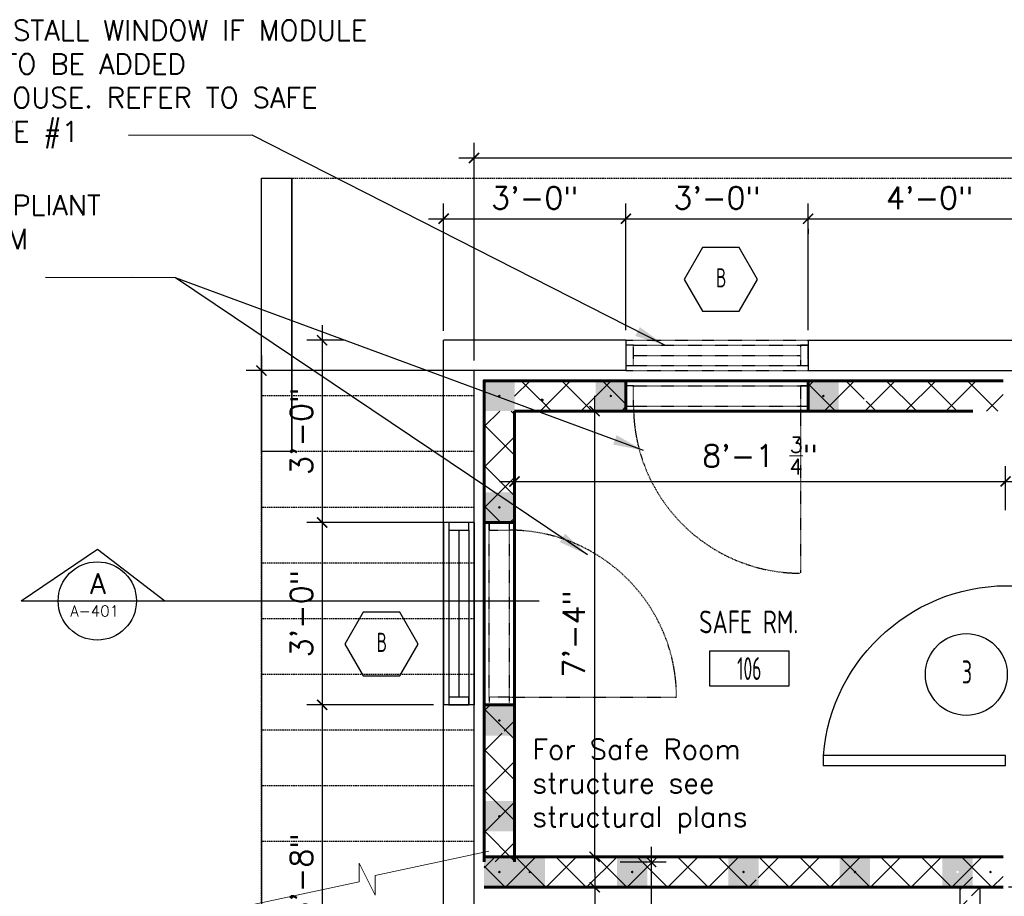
# Model space of a CAD drawing. Header units: inches. Extents: x -3803 to 34213, y -3756 to 4522.
# Tile 16 of 64: x 31259 to 31453, y 2504 to 2677. Entities that reach past the tile are written whole.
import ezdxf
from ezdxf.enums import TextEntityAlignment as Align

# ---------------------------------------------------------------- set-up
doc = ezdxf.new("R2010")
doc.units = ezdxf.units.IN
doc.header["$LTSCALE"] = 0.011
doc.header["$MEASUREMENT"] = 0
doc.header["$PDMODE"] = 1
doc.linetypes.add('DASHED', pattern=[0.75, 0.5, -0.25])
doc.linetypes.add('DASHED2', pattern=[0.375, 0.25, -0.125])
doc.layers.get('0').update_dxf_attribs({"linetype": 'CONTINUOUS'})
doc.layers.get('Defpoints').update_dxf_attribs({"linetype": 'CONTINUOUS'})
for name, color, linetype, lineweight in [('A-DETL-GENF', 92, 'CONTINUOUS', 9), ('A-WALL', 113, 'CONTINUOUS', 18), ('A-WALL-PATT', 111, 'CONTINUOUS', 60), ('DIM', 4, 'CONTINUOUS', 13)]:
    doc.layers.add(name, color=color, linetype=linetype, lineweight=lineweight)
for name, color, linetype in [('a-door', 2, 'CONTINUOUS'), ('FHA', 8, 'DASHED2'), ('G-SYMB', 1, 'CONTINUOUS'), ('Hatch-ExisWalls', 123, 'CONTINUOUS'), ('roof', 8, 'DASHED'), ('TEXT', 2, 'CONTINUOUS'), ('Walls', 5, 'CONTINUOUS')]:
    doc.layers.add(name, color=color, linetype=linetype)
doc.styles.add('MED', font='archstyl.shx', dxfattribs={"width": 0.8, "height": 0.125})
doc.styles.add('ROMANS', font='romans.shx')
doc.styles.add('SMA', font='archstyl.shx', dxfattribs={"width": 0.8, "height": 0.0625})
doc.dimstyles.new('ANGEL', dxfattribs={"dimtxt": 4.375, "dimasz": 2, "dimexe": 3, "dimexo": 2, "dimgap": 1.5, "dimtad": 1, "dimdec": 0, "dimzin": 3, "dimdsep": 46, "dimlunit": 4, "dimtxsty": 'ROMANS', "dimblk": 'ARCHTICK', "dimcen": 0, "dimdle": 3, "dimclrd": 4, "dimclre": 4, "dimclrt": 2, "dimadec": 0, "dimazin": 0, "dimtfac": 1, "dimtdec": 0, "dimtmove": 1, "dimatfit": 3, "dimfxl": 1, "dimfrac": 2, "dimtolj": 1, "dimtzin": 0, "dimarcsym": 0})
doc.dimstyles.new('Copy of STANDARD', dxfattribs={"dimtxt": 8, "dimasz": 3, "dimexe": 3, "dimexo": 3, "dimgap": 3, "dimtad": 1, "dimrnd": 1, "dimzin": 3, "dimdsep": 46, "dimlunit": 4, "dimtxsty": 'Standard', "dimblk": 'ARCHTICK', "dimcen": 3, "dimdle": 3, "dimadec": 0, "dimazin": 0, "dimtfac": 1, "dimtix": 1, "dimtofl": 0, "dimtmove": 1, "dimatfit": 3, "dimfxl": 3, "dimtolj": 1, "dimtzin": 0, "dimlwd": -1, "dimlwe": -1, "dimarcsym": 0})
pattern_1 = [(45, (-284.375, -247.625), (-4.00647, 4.00647), []), (135, (-284.375, -247.625), (-4.00647, -4.00647), [])]

# ---------------------------------------------------------------- blocks, each defined once
blk = doc.blocks.new('AINC-ROOMID')
at = {"layer": 'G-SYMB'}
blk.add_lwpolyline([(-0.2473, -0.3519), (0.2533, -0.3519), (0.2533, -0.1607), (-0.2473, -0.1607)], close=True, dxfattribs=at)
at = {"layer": 'G-SYMB', "color": 4, "linetype": 'Continuous', "style": 'MED', "oblique": -180, "text_generation_flag": 6}
for tag, p in [('%%UROOM-ID', (0, 0.2093)), ('%%USPAN', (0, 0))]:
    blk.add_attdef(tag, text='', height=0.125, rotation=180, dxfattribs=at).set_placement(p, align=Align.MIDDLE)
at = {"layer": 'G-SYMB', "color": 4, "linetype": 'Continuous', "style": 'MED', "text_generation_flag": 6, "width": 0.75}
blk.add_attdef('R-NUM', text='', height=0.125, rotation=180, dxfattribs=at).set_placement((0.003, -0.2563), align=Align.MIDDLE)
blk = doc.blocks.new('AINC-DOORID')
at = {"layer": 'G-SYMB'}
blk.add_circle((0, 0), 0.1673, dxfattribs=at)
at = {"layer": 'G-SYMB', "color": 4, "linetype": 'Continuous', "style": 'SMA', "width": 0.75}
blk.add_attdef('DNUM', text='', height=0.0938, dxfattribs=at).set_placement((0.0025, 0.0102), align=Align.MIDDLE)
blk = doc.blocks.new('_ArchTick')
at = {"color": 0, "linetype": 'ByBlock', "const_width": 0.15}
blk.add_lwpolyline([(-0.5, -0.5), (0.5, 0.5)], dxfattribs=at)
blk = doc.blocks.new('*D387')
at = {"layer": 'Defpoints', "color": 0, "transparency": 16777216}
for p in [(-261.15, -97), (-258, -240), (-253.02, -240)]:
    blk.add_point(p, dxfattribs=at)
at = {"layer": 'DIM', "color": 4, "lineweight": -2, "transparency": 16777216}
for p, q in [((-253.02, -94), (-253.02, -243)), ((-259.15, -97), (-250.02, -97)), ((-256, -240), (-250.02, -240))]:
    blk.add_line(p, q, dxfattribs=at)
at = {"layer": 'DIM', "color": 4, "lineweight": -2, "transparency": 16777216, "xscale": 2, "yscale": 2, "zscale": 2}
for p, rotation in [((-253.02, -97), 90), ((-253.02, -240), 270)]:
    blk.add_blockref('_ArchTick', p, dxfattribs=dict(at, rotation=rotation))
at = {"layer": 'DIM', "color": 2, "transparency": 16777216, "insert": (-257.13, -168.5), "char_height": 4.375, "attachment_point": 5, "rotation": 90, "style": 'ROMANS'}
blk.add_mtext('\\A1;11\'-11"', dxfattribs=at)
blk = doc.blocks.new('*D394')
at = {"layer": 'Defpoints', "color": 0, "transparency": 16777216}
for p in [(-277.95, -102), (-279.95, -125.57), (-264.15, -125.57)]:
    blk.add_point(p, dxfattribs=at)
at = {"layer": 'DIM', "color": 4, "lineweight": -2, "transparency": 16777216}
for p, q in [((-264.15, -99), (-264.15, -128.57)), ((-275.95, -102), (-261.15, -102)), ((-277.95, -125.57), (-261.15, -125.57))]:
    blk.add_line(p, q, dxfattribs=at)
at = {"layer": 'DIM', "color": 4, "lineweight": -2, "transparency": 16777216, "xscale": 2, "yscale": 2, "zscale": 2}
for p, rotation in [((-264.15, -102), 90), ((-264.15, -125.57), 270)]:
    blk.add_blockref('_ArchTick', p, dxfattribs=dict(at, rotation=rotation))
at = {"layer": 'DIM', "color": 2, "transparency": 16777216, "insert": (-268.25, -113.78), "char_height": 4.375, "attachment_point": 5, "rotation": 90, "style": 'ROMANS'}
blk.add_mtext('\\A1;2\'-0"', dxfattribs=at)
blk = doc.blocks.new('*D400')
at = {"layer": 'Defpoints', "color": 0, "ltscale": 10, "transparency": 16777216}
for p in [(-183, -21.88), (-280, -29.53), (-183, -29.53)]:
    blk.add_point(p, dxfattribs=at)
at = {"layer": 'DIM', "color": 4, "lineweight": -2, "ltscale": 10, "transparency": 16777216}
for p, q in [((-280, -27.53), (-280, -18.88)), ((-183, -27.53), (-183, -18.88)), ((-283, -21.88), (-180, -21.88))]:
    blk.add_line(p, q, dxfattribs=at)
at = {"layer": 'DIM', "color": 4, "lineweight": -2, "ltscale": 10, "transparency": 16777216, "xscale": 2, "yscale": 2, "zscale": 2, "rotation": 180}
blk.add_blockref('_ArchTick', (-280, -21.88), dxfattribs=at)
at = {"layer": 'DIM', "color": 4, "lineweight": -2, "ltscale": 10, "transparency": 16777216, "xscale": 2, "yscale": 2, "zscale": 2}
blk.add_blockref('_ArchTick', (-183, -21.88), dxfattribs=at)
at = {"layer": 'DIM', "color": 2, "ltscale": 10, "transparency": 16777216, "insert": (-231.5, -16.81), "char_height": 4.375, "attachment_point": 5, "style": 'ROMANS'}
blk.add_mtext('\\A1;8\'-1 {\\H0.7x;\\S3/4;}"', dxfattribs=at)
blk = doc.blocks.new('*D401')
at = {"layer": 'Defpoints', "color": 0, "ltscale": 10, "transparency": 16777216}
for p in [(-280, -8), (-280, -96), (-264.18, -96)]:
    blk.add_point(p, dxfattribs=at)
at = {"layer": 'DIM', "color": 4, "lineweight": -2, "ltscale": 10, "transparency": 16777216}
for p, q in [((-264.18, -5), (-264.18, -99)), ((-278, -8), (-261.18, -8)), ((-278, -96), (-261.18, -96))]:
    blk.add_line(p, q, dxfattribs=at)
at = {"layer": 'DIM', "color": 4, "lineweight": -2, "ltscale": 10, "transparency": 16777216, "xscale": 2, "yscale": 2, "zscale": 2}
for p, rotation in [((-264.18, -8), 90), ((-264.18, -96), 270)]:
    blk.add_blockref('_ArchTick', p, dxfattribs=dict(at, rotation=rotation))
at = {"layer": 'DIM', "color": 2, "ltscale": 10, "transparency": 16777216, "insert": (-268.29, -52), "char_height": 4.375, "attachment_point": 5, "rotation": 90, "style": 'ROMANS'}
blk.add_mtext('\\A1;7\'-4"', dxfattribs=at)
blk = doc.blocks.new('*D404')
at = {"layer": 'Defpoints', "color": 0, "ltscale": 10, "transparency": 16777216}
for p in [(-179.39, -102), (-178.86, -102), (-178.86, -141)]:
    blk.add_point(p, dxfattribs=at)
at = {"layer": 'DIM', "color": 4, "lineweight": -2, "ltscale": 10, "transparency": 16777216}
for p, q in [((-179.39, -144), (-179.39, -99)), ((-180.86, -102), (-182.39, -102)), ((-180.86, -141), (-182.39, -141))]:
    blk.add_line(p, q, dxfattribs=at)
at = {"layer": 'DIM', "color": 4, "lineweight": -2, "ltscale": 10, "transparency": 16777216, "xscale": 2, "yscale": 2, "zscale": 2}
for p, rotation in [((-179.39, -102), 90), ((-179.39, -141), 270)]:
    blk.add_blockref('_ArchTick', p, dxfattribs=dict(at, rotation=rotation))
at = {"layer": 'DIM', "color": 2, "ltscale": 10, "transparency": 16777216, "insert": (-183.49, -121.5), "char_height": 4.375, "attachment_point": 5, "rotation": 90, "style": 'ROMANS'}
blk.add_mtext('\\A1;3\'-3"', dxfattribs=at)
blk = doc.blocks.new('AINC-WINID')
at = {"layer": 'G-SYMB', "linetype": 'Continuous'}
blk.add_lwpolyline([(0.2577, 20.2671), (0.1675, 20.4234), (-0.0129, 20.4234), (-0.1031, 20.2671), (-0.0129, 20.1109), (0.1675, 20.1109)], close=True, dxfattribs=at)
at = {"layer": 'G-SYMB', "color": 4, "linetype": 'Continuous', "style": 'SMA', "width": 0.75}
blk.add_attdef('WNUM', text='', height=0.0938, dxfattribs=at).set_placement((0.0793, 20.2753), align=Align.MIDDLE)
blk = doc.blocks.new('*D417')
at = {"layer": 'Defpoints', "color": 0, "transparency": 16777216}
for p in [(0, 42), (0, 6), (-288, 0)]:
    blk.add_point(p, dxfattribs=at)
at = {"layer": 'DIM', "color": 4, "lineweight": -2, "transparency": 16777216}
for p, q in [((-288, 2), (-288, 45)), ((0, 8), (0, 45)), ((-291, 42), (3, 42))]:
    blk.add_line(p, q, dxfattribs=at)
at = {"layer": 'DIM', "color": 4, "lineweight": -2, "transparency": 16777216, "xscale": 2, "yscale": 2, "zscale": 2, "rotation": 180}
blk.add_blockref('_ArchTick', (-288, 42), dxfattribs=at)
at = {"layer": 'DIM', "color": 4, "lineweight": -2, "transparency": 16777216, "xscale": 2, "yscale": 2, "zscale": 2}
blk.add_blockref('_ArchTick', (0, 42), dxfattribs=at)
at = {"layer": 'DIM', "color": 2, "transparency": 16777216, "insert": (-144, 46.1), "char_height": 4.375, "attachment_point": 5, "style": 'ROMANS'}
blk.add_mtext('\\A1;24\'-0"', dxfattribs=at)
blk = doc.blocks.new('*D418')
at = {"layer": 'Defpoints', "color": 0, "transparency": 16777216}
for p in [(-276.24, 0), (-330, -240), (-276.24, -240)]:
    blk.add_point(p, dxfattribs=at)
at = {"layer": 'DIM', "color": 4, "lineweight": -2, "transparency": 16777216}
for p, q in [((-330, 3), (-330, -243)), ((-278.24, 0), (-333, 0)), ((-278.24, -240), (-333, -240))]:
    blk.add_line(p, q, dxfattribs=at)
at = {"layer": 'DIM', "color": 4, "lineweight": -2, "transparency": 16777216, "xscale": 2, "yscale": 2, "zscale": 2}
for p, rotation in [((-330, 0), 90), ((-330, -240), 270)]:
    blk.add_blockref('_ArchTick', p, dxfattribs=dict(at, rotation=rotation))
at = {"layer": 'DIM', "color": 2, "transparency": 16777216, "insert": (-334.1, -120), "char_height": 4.375, "attachment_point": 5, "rotation": 90, "style": 'ROMANS'}
blk.add_mtext('\\A1;20\'-0"', dxfattribs=at)
blk = doc.blocks.new('*D445')
at = {"layer": 'Defpoints', "color": 0, "ltscale": 10, "transparency": 16777216}
for p in [(-258, 30), (-258, 21.9), (-294, 5.85)]:
    blk.add_point(p, dxfattribs=at)
at = {"layer": 'DIM', "color": 4, "lineweight": -2, "ltscale": 10, "transparency": 16777216}
for p, q in [((-294, 7.85), (-294, 33)), ((-258, 23.9), (-258, 33)), ((-297, 30), (-255, 30))]:
    blk.add_line(p, q, dxfattribs=at)
at = {"layer": 'DIM', "color": 4, "lineweight": -2, "ltscale": 10, "transparency": 16777216, "xscale": 2, "yscale": 2, "zscale": 2, "rotation": 180}
blk.add_blockref('_ArchTick', (-294, 30), dxfattribs=at)
at = {"layer": 'DIM', "color": 4, "lineweight": -2, "ltscale": 10, "transparency": 16777216, "xscale": 2, "yscale": 2, "zscale": 2}
blk.add_blockref('_ArchTick', (-258, 30), dxfattribs=at)
at = {"layer": 'DIM', "color": 2, "ltscale": 10, "transparency": 16777216, "insert": (-276, 34.1), "char_height": 4.375, "attachment_point": 5, "style": 'ROMANS'}
blk.add_mtext('\\A1;3\'-0"', dxfattribs=at)
blk = doc.blocks.new('*D446')
at = {"layer": 'Defpoints', "color": 0, "ltscale": 10, "transparency": 16777216}
for p in [(-222, 30), (-258, 6), (-222, 6)]:
    blk.add_point(p, dxfattribs=at)
at = {"layer": 'DIM', "color": 4, "lineweight": -2, "ltscale": 10, "transparency": 16777216}
for p, q in [((-258, 8), (-258, 33)), ((-222, 8), (-222, 33)), ((-261, 30), (-219, 30))]:
    blk.add_line(p, q, dxfattribs=at)
at = {"layer": 'DIM', "color": 4, "lineweight": -2, "ltscale": 10, "transparency": 16777216, "xscale": 2, "yscale": 2, "zscale": 2, "rotation": 180}
blk.add_blockref('_ArchTick', (-258, 30), dxfattribs=at)
at = {"layer": 'DIM', "color": 4, "lineweight": -2, "ltscale": 10, "transparency": 16777216, "xscale": 2, "yscale": 2, "zscale": 2}
blk.add_blockref('_ArchTick', (-222, 30), dxfattribs=at)
at = {"layer": 'DIM', "color": 2, "ltscale": 10, "transparency": 16777216, "insert": (-240, 34.1), "char_height": 4.375, "attachment_point": 5, "style": 'ROMANS'}
blk.add_mtext('\\A1;3\'-0"', dxfattribs=at)
blk = doc.blocks.new('*D447')
at = {"layer": 'Defpoints', "color": 0, "ltscale": 10, "transparency": 16777216}
for p in [(-222, 30.03), (-174, 30), (-174, 22.17)]:
    blk.add_point(p, dxfattribs=at)
at = {"layer": 'DIM', "color": 4, "lineweight": -2, "ltscale": 10, "transparency": 16777216}
for p, q in [((-174, 24.17), (-174, 33)), ((-225, 30), (-171, 30)), ((-222, 28.03), (-222, 27))]:
    blk.add_line(p, q, dxfattribs=at)
at = {"layer": 'DIM', "color": 4, "lineweight": -2, "ltscale": 10, "transparency": 16777216, "xscale": 2, "yscale": 2, "zscale": 2, "rotation": 180}
blk.add_blockref('_ArchTick', (-222, 30), dxfattribs=at)
at = {"layer": 'DIM', "color": 4, "lineweight": -2, "ltscale": 10, "transparency": 16777216, "xscale": 2, "yscale": 2, "zscale": 2}
blk.add_blockref('_ArchTick', (-174, 30), dxfattribs=at)
at = {"layer": 'DIM', "color": 2, "ltscale": 10, "transparency": 16777216, "insert": (-198, 34.1), "char_height": 4.375, "attachment_point": 5, "style": 'ROMANS'}
blk.add_mtext('\\A1;4\'-0"', dxfattribs=at)
blk = doc.blocks.new('*D450')
at = {"layer": 'Defpoints', "color": 0, "ltscale": 10, "transparency": 16777216}
for p in [(-311.71, 6), (-318, -30), (-291, -30)]:
    blk.add_point(p, dxfattribs=at)
at = {"layer": 'DIM', "color": 4, "lineweight": -2, "ltscale": 10, "transparency": 16777216}
for p, q in [((-318, 9), (-318, -33)), ((-313.71, 6), (-321, 6)), ((-293, -30), (-321, -30))]:
    blk.add_line(p, q, dxfattribs=at)
at = {"layer": 'DIM', "color": 4, "lineweight": -2, "ltscale": 10, "transparency": 16777216, "xscale": 2, "yscale": 2, "zscale": 2}
for p, rotation in [((-318, 6), 90), ((-318, -30), 270)]:
    blk.add_blockref('_ArchTick', p, dxfattribs=dict(at, rotation=rotation))
at = {"layer": 'DIM', "color": 2, "ltscale": 10, "transparency": 16777216, "insert": (-322.1, -12), "char_height": 4.375, "attachment_point": 5, "rotation": 90, "style": 'ROMANS'}
blk.add_mtext('\\A1;3\'-0"', dxfattribs=at)
blk = doc.blocks.new('*D451')
at = {"layer": 'Defpoints', "color": 0, "ltscale": 10, "transparency": 16777216}
for p in [(-311.91, -30), (-318, -66), (-311.91, -66)]:
    blk.add_point(p, dxfattribs=at)
at = {"layer": 'DIM', "color": 4, "lineweight": -2, "ltscale": 10, "transparency": 16777216}
for p, q in [((-318, -27), (-318, -69)), ((-313.91, -30), (-321, -30)), ((-313.91, -66), (-321, -66))]:
    blk.add_line(p, q, dxfattribs=at)
at = {"layer": 'DIM', "color": 4, "lineweight": -2, "ltscale": 10, "transparency": 16777216, "xscale": 2, "yscale": 2, "zscale": 2}
for p, rotation in [((-318, -30), 90), ((-318, -66), 270)]:
    blk.add_blockref('_ArchTick', p, dxfattribs=dict(at, rotation=rotation))
at = {"layer": 'DIM', "color": 2, "ltscale": 10, "transparency": 16777216, "insert": (-322.1, -48), "char_height": 4.375, "attachment_point": 5, "rotation": 90, "style": 'ROMANS'}
blk.add_mtext('\\A1;3\'-0"', dxfattribs=at)
blk = doc.blocks.new('*D452')
at = {"layer": 'Defpoints', "color": 0, "ltscale": 10, "transparency": 16777216}
for p in [(-294, -66), (-318, -134), (-294, -134)]:
    blk.add_point(p, dxfattribs=at)
at = {"layer": 'DIM', "color": 4, "lineweight": -2, "ltscale": 10, "transparency": 16777216}
for p, q in [((-318, -63), (-318, -137)), ((-296, -66), (-321, -66)), ((-296, -134), (-321, -134))]:
    blk.add_line(p, q, dxfattribs=at)
at = {"layer": 'DIM', "color": 4, "lineweight": -2, "ltscale": 10, "transparency": 16777216, "xscale": 2, "yscale": 2, "zscale": 2}
for p, rotation in [((-318, -66), 90), ((-318, -134), 270)]:
    blk.add_blockref('_ArchTick', p, dxfattribs=dict(at, rotation=rotation))
at = {"layer": 'DIM', "color": 2, "ltscale": 10, "transparency": 16777216, "insert": (-322.1, -100), "char_height": 4.375, "attachment_point": 5, "rotation": 90, "style": 'ROMANS'}
blk.add_mtext('\\A1;5\'-8"', dxfattribs=at)
blk = doc.blocks.new('STAIS 1ST FLOOR')
at = {"ltscale": 10}
for p, q in [((-19.55, -99.69), (2.92, -94.88)), ((-22.68, -100.91), (-22.68, -97.23)), ((-22.68, -97.23), (-19.55, -103.6)), ((-45.15, -105.72), (-22.68, -100.91)), ((-19.55, -103.6), (-19.55, -99.69))]:
    blk.add_line(p, q, dxfattribs=at)
at = {"layer": 'roof', "ltscale": 53}
for p, q in [((-42, 38), (300, 38)), ((-42, -105.04), (-42, 38)), ((0, -5), (-42, -5)), ((0, -16), (-42, -16)), ((0, -27), (-42, -27)), ((0, -38), (-42, -38)), ((0, -49), (-42, -49)), ((0, -60), (-42, -60)), ((0, -71), (-42, -71)), ((0, -82), (-42, -82)), ((0, -93), (-42, -93))]:
    blk.add_line(p, q, dxfattribs=at)
at = {"layer": 'Walls'}
for p, q in [((-36, -16), (-36, 38)), ((0, -252), (0, 0))]:
    blk.add_line(p, q, dxfattribs=at)
blk.add_lwpolyline([(-36, -16), (-42, -16), (-42, 38), (-36, 38)], close=True, dxfattribs=at)
blk = doc.blocks.new('typical interior floor plan')
at = {"layer": 'A-DETL-GENF'}
h = blk.add_hatch(color=253, dxfattribs=at)
h.paths.add_polyline_path([(-282.83, -8), (-280, -8), (-280, -2), (-286, -2), (-286, -8), (-282.88, -8)], flags=0)
h.paths.add_polyline_path([(-283, -5.25), (-283.12, -5.21), (-283.21, -5.12), (-283.24, -5.06), (-283.24, -4.94), (-283.17, -4.83), (-283.12, -4.79), (-283, -4.75), (-282.88, -4.79), (-282.79, -4.88), (-282.76, -4.94), (-282.76, -5.06), (-282.83, -5.17), (-282.88, -5.21)], flags=0)
h = blk.add_hatch(color=253, dxfattribs=at)
h.paths.add_polyline_path([(-260.83, -8), (-258, -8), (-258, -2), (-264, -2), (-264, -8), (-260.88, -8)], flags=0)
h.paths.add_polyline_path([(-261, -5.25), (-261.12, -5.21), (-261.21, -5.12), (-261.24, -5.06), (-261.24, -4.94), (-261.17, -4.83), (-261.12, -4.79), (-261, -4.75), (-260.88, -4.79), (-260.79, -4.88), (-260.76, -4.94), (-260.76, -5.06), (-260.83, -5.17), (-260.88, -5.21)], flags=0)
h = blk.add_hatch(color=253, dxfattribs=at)
h.paths.add_polyline_path([(-218.83, -8), (-216, -8), (-216, -2), (-222, -2), (-222, -8), (-218.88, -8)], flags=0)
h.paths.add_polyline_path([(-219, -5.25), (-219.12, -5.21), (-219.21, -5.12), (-219.24, -5.06), (-219.24, -4.94), (-219.17, -4.83), (-219.12, -4.79), (-219, -4.75), (-218.88, -4.79), (-218.79, -4.88), (-218.76, -4.94), (-218.76, -5.06), (-218.83, -5.17), (-218.88, -5.21)], flags=0)
for points in [[(-283, -5.25), (-282.88, -5.21), (-282.79, -5.12), (-282.76, -5.06), (-282.76, -4.94), (-282.83, -4.83), (-282.88, -4.79), (-283, -4.75), (-283.12, -4.79), (-283.21, -4.88), (-283.24, -4.94), (-283.24, -5.06), (-283.17, -5.17), (-283.12, -5.21)], [(-274.56, -6.13), (-274.39, -6.07), (-274.29, -5.97), (-274.26, -5.89), (-274.26, -5.73), (-274.34, -5.59), (-274.41, -5.54), (-274.56, -5.5), (-274.72, -5.54), (-274.83, -5.66), (-274.86, -5.73), (-274.86, -5.89), (-274.78, -6.03), (-274.72, -6.08)], [(-261, -5.25), (-260.88, -5.21), (-260.79, -5.12), (-260.76, -5.06), (-260.76, -4.94), (-260.83, -4.83), (-260.88, -4.79), (-261, -4.75), (-261.12, -4.79), (-261.21, -4.88), (-261.24, -4.94), (-261.24, -5.06), (-261.17, -5.17), (-261.12, -5.21)], [(-219, -5.25), (-218.88, -5.21), (-218.79, -5.12), (-218.76, -5.06), (-218.76, -4.94), (-218.83, -4.83), (-218.88, -4.79), (-219, -4.75), (-219.12, -4.79), (-219.21, -4.88), (-219.24, -4.94), (-219.24, -5.06), (-219.17, -5.17), (-219.12, -5.21)], [(-283, -27.25), (-282.88, -27.21), (-282.79, -27.12), (-282.76, -27.06), (-282.76, -26.94), (-282.83, -26.83), (-282.88, -26.79), (-283, -26.75), (-283.12, -26.79), (-283.21, -26.88), (-283.24, -26.94), (-283.24, -27.06), (-283.17, -27.17), (-283.12, -27.21)], [(-283, -69.33), (-282.88, -69.3), (-282.79, -69.21), (-282.76, -69.15), (-282.76, -69.02), (-282.83, -68.91), (-282.88, -68.87), (-283, -68.84), (-283.12, -68.87), (-283.21, -68.96), (-283.24, -69.02), (-283.24, -69.15), (-283.17, -69.26), (-283.12, -69.3)], [(-283, -88.25), (-282.88, -88.21), (-282.79, -88.12), (-282.76, -88.06), (-282.76, -87.94), (-282.83, -87.83), (-282.88, -87.79), (-283, -87.75), (-283.12, -87.79), (-283.21, -87.88), (-283.24, -87.94), (-283.24, -88.06), (-283.17, -88.17), (-283.12, -88.21)], [(-283, -99.25), (-282.88, -99.21), (-282.79, -99.12), (-282.76, -99.06), (-282.76, -98.94), (-282.83, -98.83), (-282.88, -98.79), (-283, -98.75), (-283.12, -98.79), (-283.21, -98.88), (-283.24, -98.94), (-283.24, -99.06), (-283.17, -99.17), (-283.12, -99.21)], [(-277, -99.25), (-276.88, -99.21), (-276.79, -99.12), (-276.76, -99.06), (-276.76, -98.94), (-276.83, -98.83), (-276.88, -98.79), (-277, -98.75), (-277.12, -98.79), (-277.21, -98.88), (-277.24, -98.94), (-277.24, -99.06), (-277.17, -99.17), (-277.12, -99.21)], [(-256.75, -99.25), (-256.63, -99.21), (-256.54, -99.12), (-256.51, -99.06), (-256.51, -98.94), (-256.58, -98.83), (-256.63, -98.79), (-256.75, -98.75), (-256.87, -98.79), (-256.96, -98.88), (-256.99, -98.94), (-256.99, -99.06), (-256.92, -99.17), (-256.87, -99.21)], [(-234.75, -99.25), (-234.63, -99.21), (-234.54, -99.12), (-234.51, -99.06), (-234.51, -98.94), (-234.58, -98.83), (-234.63, -98.79), (-234.75, -98.75), (-234.87, -98.79), (-234.96, -98.88), (-234.99, -98.94), (-234.99, -99.06), (-234.92, -99.17), (-234.87, -99.21)], [(-212.75, -99.25), (-212.63, -99.21), (-212.54, -99.12), (-212.51, -99.06), (-212.51, -98.94), (-212.58, -98.83), (-212.63, -98.79), (-212.75, -98.75), (-212.87, -98.79), (-212.96, -98.88), (-212.99, -98.94), (-212.99, -99.06), (-212.92, -99.17), (-212.87, -99.21)], [(-186, -99.25), (-185.88, -99.21), (-185.79, -99.12), (-185.76, -99.06), (-185.76, -98.94), (-185.83, -98.83), (-185.88, -98.79), (-186, -98.75), (-186.12, -98.79), (-186.21, -98.88), (-186.24, -98.94), (-186.24, -99.06), (-186.17, -99.17), (-186.12, -99.21)]]:
    blk.add_hatch(color=7, dxfattribs=at).paths.add_polyline_path(points, flags=0)
h = blk.add_hatch(color=253, dxfattribs=at)
h.paths.add_polyline_path([(-282.83, -30), (-280, -30), (-280, -24), (-286, -24), (-286, -30), (-282.88, -30)], flags=0)
h.paths.add_polyline_path([(-283, -27.25), (-283.12, -27.21), (-283.21, -27.12), (-283.24, -27.06), (-283.24, -26.94), (-283.17, -26.83), (-283.12, -26.79), (-283, -26.75), (-282.88, -26.79), (-282.79, -26.88), (-282.76, -26.94), (-282.76, -27.06), (-282.83, -27.17), (-282.88, -27.21)], flags=0)
h = blk.add_hatch(color=253, dxfattribs=at)
h.paths.add_polyline_path([(-282.83, -72.08), (-280, -72.08), (-280, -66.08), (-286, -66.08), (-286, -72.08), (-282.88, -72.08)], flags=0)
h.paths.add_polyline_path([(-283, -69.33), (-283.12, -69.3), (-283.21, -69.21), (-283.24, -69.15), (-283.24, -69.02), (-283.17, -68.91), (-283.12, -68.87), (-283, -68.84), (-282.88, -68.87), (-282.79, -68.96), (-282.76, -69.02), (-282.76, -69.15), (-282.83, -69.26), (-282.88, -69.3)], flags=0)
h = blk.add_hatch(color=253, dxfattribs=at)
h.paths.add_polyline_path([(-282.83, -91), (-280, -91), (-280, -85), (-286, -85), (-286, -91), (-282.88, -91)], flags=0)
h.paths.add_polyline_path([(-283, -88.25), (-283.12, -88.21), (-283.21, -88.12), (-283.24, -88.06), (-283.24, -87.94), (-283.17, -87.83), (-283.12, -87.79), (-283, -87.75), (-282.88, -87.79), (-282.79, -87.88), (-282.76, -87.94), (-282.76, -88.06), (-282.83, -88.17), (-282.88, -88.21)], flags=0)
h = blk.add_hatch(color=253, dxfattribs=at)
h.paths.add_polyline_path([(-282.83, -102), (-280, -102), (-280, -96), (-286, -96), (-286, -102), (-282.88, -102)], flags=0)
h.paths.add_polyline_path([(-283, -99.25), (-283.12, -99.21), (-283.21, -99.12), (-283.24, -99.06), (-283.24, -98.94), (-283.17, -98.83), (-283.12, -98.79), (-283, -98.75), (-282.88, -98.79), (-282.79, -98.88), (-282.76, -98.94), (-282.76, -99.06), (-282.83, -99.17), (-282.88, -99.21)], flags=0)
h = blk.add_hatch(color=253, dxfattribs=at)
h.paths.add_polyline_path([(-276.83, -102), (-274, -102), (-274, -96), (-280, -96), (-280, -102), (-276.88, -102)], flags=0)
h.paths.add_polyline_path([(-277, -99.25), (-277.12, -99.21), (-277.21, -99.12), (-277.24, -99.06), (-277.24, -98.94), (-277.17, -98.83), (-277.12, -98.79), (-277, -98.75), (-276.88, -98.79), (-276.79, -98.88), (-276.76, -98.94), (-276.76, -99.06), (-276.83, -99.17), (-276.88, -99.21)], flags=0)
h = blk.add_hatch(color=253, dxfattribs=at)
h.paths.add_polyline_path([(-256.58, -102), (-253.75, -102), (-253.75, -96), (-259.75, -96), (-259.75, -102), (-256.63, -102)], flags=0)
h.paths.add_polyline_path([(-256.75, -99.25), (-256.87, -99.21), (-256.96, -99.12), (-256.99, -99.06), (-256.99, -98.94), (-256.92, -98.83), (-256.87, -98.79), (-256.75, -98.75), (-256.63, -98.79), (-256.54, -98.88), (-256.51, -98.94), (-256.51, -99.06), (-256.58, -99.17), (-256.63, -99.21)], flags=0)
h = blk.add_hatch(color=253, dxfattribs=at)
h.paths.add_polyline_path([(-234.58, -102), (-231.75, -102), (-231.75, -96), (-237.75, -96), (-237.75, -102), (-234.63, -102)], flags=0)
h.paths.add_polyline_path([(-234.75, -99.25), (-234.87, -99.21), (-234.96, -99.12), (-234.99, -99.06), (-234.99, -98.94), (-234.92, -98.83), (-234.87, -98.79), (-234.75, -98.75), (-234.63, -98.79), (-234.54, -98.88), (-234.51, -98.94), (-234.51, -99.06), (-234.58, -99.17), (-234.63, -99.21)], flags=0)
h = blk.add_hatch(color=253, dxfattribs=at)
h.paths.add_polyline_path([(-212.58, -102), (-209.75, -102), (-209.75, -96), (-215.75, -96), (-215.75, -102), (-212.63, -102)], flags=0)
h.paths.add_polyline_path([(-212.75, -99.25), (-212.87, -99.21), (-212.96, -99.12), (-212.99, -99.06), (-212.99, -98.94), (-212.92, -98.83), (-212.87, -98.79), (-212.75, -98.75), (-212.63, -98.79), (-212.54, -98.88), (-212.51, -98.94), (-212.51, -99.06), (-212.58, -99.17), (-212.63, -99.21)], flags=0)
h = blk.add_hatch(color=253, dxfattribs=at)
h.paths.add_polyline_path([(-192.33, -102), (-189.5, -102), (-189.5, -96), (-195.5, -96), (-195.5, -102), (-192.38, -102)], flags=0)
h.paths.add_polyline_path([(-192.5, -99.25), (-192.62, -99.21), (-192.71, -99.12), (-192.74, -99.06), (-192.74, -98.94), (-192.67, -98.83), (-192.62, -98.79), (-192.5, -98.75), (-192.38, -98.79), (-192.29, -98.88), (-192.26, -98.94), (-192.26, -99.06), (-192.33, -99.17), (-192.38, -99.21)], flags=0)
at = {"layer": 'A-WALL-PATT', "lineweight": 9}
h = blk.add_hatch(dxfattribs=at)
h.set_pattern_fill('FP_1', color=256, style=0, pattern_type=2)
h.set_pattern_definition(pattern_1)
h.paths.add_polyline_path([(-189.44, -6.13), (-189.59, -6.08), (-189.71, -5.97), (-189.74, -5.89), (-189.74, -5.73), (-189.71, -5.66), (-189.59, -5.54), (-189.44, -5.5), (-189.28, -5.54), (-189.17, -5.66), (-189.14, -5.73), (-189.14, -5.89), (-189.17, -5.97), (-189.28, -6.08)], flags=16)
h.paths.add_polyline_path([(-210.72, -6.13), (-210.87, -6.08), (-210.99, -5.97), (-211.02, -5.89), (-211.02, -5.73), (-210.99, -5.66), (-210.87, -5.54), (-210.72, -5.5), (-210.56, -5.54), (-210.45, -5.66), (-210.42, -5.73), (-210.42, -5.89), (-210.45, -5.97), (-210.56, -6.08)], flags=16)
h.paths.add_polyline_path([(-232, -6.13), (-232.16, -6.08), (-232.27, -5.97), (-232.3, -5.89), (-232.3, -5.73), (-232.27, -5.66), (-232.16, -5.54), (-232, -5.5), (-231.84, -5.54), (-231.73, -5.66), (-231.7, -5.73), (-231.7, -5.89), (-231.73, -5.97), (-231.84, -6.08)])
h.paths.add_polyline_path([(-253.28, -6.13), (-253.44, -6.08), (-253.55, -5.97), (-253.59, -5.81), (-253.55, -5.66), (-253.44, -5.54), (-253.28, -5.5), (-253.12, -5.54), (-253.01, -5.66), (-252.97, -5.81), (-253.01, -5.97), (-253.12, -6.08)])
h.paths.add_polyline_path([(-274.56, -6.13), (-274.72, -6.08), (-274.83, -5.97), (-274.86, -5.89), (-274.86, -5.73), (-274.78, -5.59), (-274.72, -5.54), (-274.56, -5.5), (-274.39, -5.56), (-274.29, -5.66), (-274.26, -5.73), (-274.26, -5.89), (-274.34, -6.03), (-274.41, -6.08)], flags=16)
h.paths.add_polyline_path([(-222, -2), (-222, -8), (-193.25, -8), (-183.5, -8), (-183.5, -2)])
h.paths.add_polyline_path([(-258, -8), (-258, -2), (-280, -2), (-280, -8)])
h = blk.add_hatch(dxfattribs=at)
h.set_pattern_fill('FP_1', color=256, style=0, pattern_type=2)
h.set_pattern_definition(pattern_1)
h.paths.add_polyline_path([(-282.27, -94.11), (-282.41, -94.03), (-282.49, -93.89), (-282.49, -93.73), (-282.41, -93.59), (-282.27, -93.51), (-282.11, -93.51), (-281.97, -93.59), (-281.89, -93.73), (-281.89, -93.89), (-281.97, -94.03), (-282.11, -94.11)], flags=16)
h.paths.add_polyline_path([(-282.11, -71.74), (-282.27, -71.74), (-282.41, -71.66), (-282.49, -71.52), (-282.49, -71.36), (-282.41, -71.22), (-282.27, -71.14), (-282.11, -71.14), (-281.97, -71.22), (-281.89, -71.36), (-281.89, -71.52), (-281.97, -71.66)], flags=16)
h.paths.add_polyline_path([(-282.19, -28.13), (-282.34, -28.08), (-282.46, -27.97), (-282.49, -27.89), (-282.49, -27.73), (-282.41, -27.59), (-282.34, -27.54), (-282.19, -27.5), (-282.03, -27.54), (-281.92, -27.66), (-281.89, -27.73), (-281.89, -27.89), (-281.97, -28.03), (-282.03, -28.08)], flags=16)
h.paths.add_polyline_path([(-282.19, -13.75), (-282.34, -13.71), (-282.46, -13.59), (-282.49, -13.52), (-282.49, -13.36), (-282.41, -13.22), (-282.34, -13.17), (-282.19, -13.13), (-282.03, -13.17), (-281.92, -13.28), (-281.89, -13.36), (-281.89, -13.52), (-281.97, -13.66), (-282.03, -13.71)], flags=16)
h.paths.add_polyline_path([(-282.19, -6.13), (-282.34, -6.08), (-282.46, -5.97), (-282.49, -5.89), (-282.49, -5.73), (-282.41, -5.59), (-282.34, -5.54), (-282.19, -5.5), (-282.03, -5.54), (-281.92, -5.66), (-281.89, -5.73), (-281.89, -5.89), (-281.97, -6.03), (-282.03, -6.08)])
h.paths.add_polyline_path([(-286, -30), (-280, -30), (-280, -8), (-286, -8)])
h.paths.add_polyline_path([(-280, -66), (-286, -66), (-286, -97), (-280, -97)])
h = blk.add_hatch(dxfattribs=at)
h.set_pattern_fill('FP_1', color=256, style=0, pattern_type=2)
h.set_pattern_definition([(45, (-284.375, -246.625), (-4.00647, 4.00647), []), (135, (-284.375, -246.625), (-4.00647, -4.00647), [])])
h.paths.add_polyline_path([(-193.25, -102), (-183.5, -102), (-183.5, -96), (-286, -96), (-286, -102), (-205.96, -102)])
h.paths.add_polyline_path([(-189.36, -100.74), (-189.52, -100.74), (-189.66, -100.66), (-189.74, -100.52), (-189.74, -100.36), (-189.66, -100.22), (-189.52, -100.14), (-189.36, -100.14), (-189.22, -100.22), (-189.14, -100.36), (-189.14, -100.52), (-189.22, -100.66), (-189.28, -100.71)], flags=16)
h.paths.add_polyline_path([(-210.64, -100.74), (-210.8, -100.74), (-210.94, -100.66), (-211.02, -100.52), (-211.02, -100.36), (-210.94, -100.22), (-210.8, -100.14), (-210.64, -100.14), (-210.5, -100.22), (-210.42, -100.36), (-210.42, -100.52), (-210.5, -100.66), (-210.56, -100.71)], flags=16)
h.paths.add_polyline_path([(-232.08, -100.74), (-232.22, -100.66), (-232.3, -100.52), (-232.3, -100.36), (-232.22, -100.22), (-232.08, -100.14), (-231.92, -100.14), (-231.78, -100.22), (-231.7, -100.36), (-231.7, -100.52), (-231.78, -100.66), (-231.92, -100.74)], flags=16)
h.paths.add_polyline_path([(-274.48, -100.74), (-274.64, -100.74), (-274.78, -100.66), (-274.86, -100.52), (-274.86, -100.36), (-274.78, -100.22), (-274.64, -100.14), (-274.48, -100.14), (-274.34, -100.22), (-274.26, -100.36), (-274.26, -100.52), (-274.34, -100.66), (-274.39, -100.68)], flags=16)
h.paths.add_polyline_path([(-253.36, -100.74), (-253.5, -100.66), (-253.58, -100.52), (-253.58, -100.36), (-253.5, -100.22), (-253.36, -100.14), (-253.2, -100.14), (-253.06, -100.22), (-252.98, -100.36), (-252.97, -100.44), (-253.01, -100.59), (-253.06, -100.66), (-253.2, -100.74)], flags=16)
h.paths.add_polyline_path([(-282.11, -100.74), (-282.27, -100.74), (-282.41, -100.66), (-282.49, -100.52), (-282.49, -100.36), (-282.41, -100.22), (-282.27, -100.14), (-282.11, -100.14), (-281.97, -100.22), (-281.89, -100.36), (-281.89, -100.52), (-281.97, -100.66)], flags=16)
at = {"color": 1, "ltscale": 10}
for p, q in [((-377.44, -45.48), (-362.4, -35.27)), ((-362.4, -35.27), (-349.09, -45.48)), ((-377.44, -45.48), (-275.12, -45.48)), ((-370.15, -45.48), (-354.69, -45.48))]:
    blk.add_line(p, q, dxfattribs=at)
blk.add_circle((-362.42, -45.48), 7.73, dxfattribs=at)
at = {"layer": 'a-door'}
for p, q in [((-294, -30), (-294, -66)), ((-288, -30), (-288, -66)), ((-293, -31.5), (-293, -66)), ((-291, -31.5), (-291, -64.5)), ((-289, -31.5), (-289, -66))]:
    blk.add_line(p, q, dxfattribs=at)
for points in [[(-293, -30), (-293, -31.5), (-289, -31.5), (-289, -30)], [(-293, -64.5), (-293, -66), (-289, -66), (-289, -64.5)]]:
    blk.add_lwpolyline(points, close=True, dxfattribs=at)
at = {"layer": 'a-door', "color": 2, "linetype": 'Continuous', "lineweight": -3}
blk.add_lwpolyline([(-183, -78), (-183, -76), (-219, -76), (-219, -78)], close=True, dxfattribs=at)
at = {"layer": 'a-door', "color": 2, "linetype": 'Continuous', "lineweight": -3, "extrusion": (0, 0, -1)}
blk.add_arc((182.58, -79.01), 36.54, 4.7212, 92.4814, dxfattribs=at)
at = {"layer": 'A-WALL', "lineweight": 60}
for p, q in [((-286, -2), (-286, -97)), ((-258, -2), (-286, -2)), ((-222, -2), (-222, -8)), ((-222, -2), (-183.5, -2)), ((-280, -8), (-280, -97)), ((-189.5, -8), (-280, -8)), ((-264, -8), (-258, -8)), ((-222, -8), (-216, -8)), ((-286, -30), (-280, -30)), ((-286, -66), (-280, -66)), ((-286, -96), (-280, -96)), ((-286, -96), (-183.5, -96)), ((-280, -96), (-274, -96)), ((-259.75, -96), (-253.75, -96)), ((-237.75, -96), (-231.75, -96)), ((-215.75, -96), (-209.75, -96)), ((-286, -102), (-280, -102)), ((-286, -102), (-183.5, -102)), ((-280, -102), (-274, -102)), ((-259.75, -102), (-253.75, -102)), ((-237.75, -102), (-231.75, -102)), ((-215.75, -102), (-209.75, -102)), ((-195.5, -102), (-189.5, -102))]:
    blk.add_line(p, q, dxfattribs=at)
blk.add_lwpolyline([(-183.5, -2), (-286, -2), (-286, -97)], dxfattribs=at)
blk.add_lwpolyline([(-258, -2), (-222, -2), (-222, -8), (-258, -8)], close=True, dxfattribs=at)
at = {"layer": 'FHA', "ltscale": 25}
for p, q in [((-258, 6), (-222, 6)), ((-256.5, 5), (-222, 5)), ((-256.5, 3), (-223.5, 3)), ((-258, 0), (-222, 0)), ((-256.5, 1), (-222, 1)), ((-256.5, -3), (-222, -3)), ((-256.5, -7), (-222, -7)), ((-223.5, -7), (-223.5, -40)), ((-285, -64.5), (-285, -30)), ((-281, -64.5), (-281, -30)), ((-281, -64.5), (-248, -64.5))]:
    blk.add_line(p, q, dxfattribs=at)
for points in [[(-258, 1), (-256.5, 1), (-256.5, 5), (-258, 5)], [(-223.5, 1), (-222, 1), (-222, 5), (-223.5, 5)], [(-258, -7), (-256.5, -7), (-256.5, -3), (-258, -3)], [(-223.5, -7), (-222, -7), (-222, -3), (-223.5, -3)], [(-281, -31.5), (-281, -30), (-285, -30), (-285, -31.5)], [(-281, -66), (-281, -64.5), (-285, -64.5), (-285, -66)]]:
    blk.add_lwpolyline(points, close=True, dxfattribs=at)
for centre, start, end in [((-223.5, -7), 180, 270), ((-281, -64.5), 0, 90)]:
    blk.add_arc(centre, 33, start, end, dxfattribs=at)
at = {"layer": 'Walls'}
for p, q in [((-294, -246), (-294, 6)), ((-258, 6), (-294, 6)), ((-258, 6), (-258, 0)), ((-222, 6), (-174, 6)), ((-222, 6), (-222, 0)), ((-258, 0), (-288, 0)), ((-288, -240), (-288, 0)), ((-222, 0), (-174, 0)), ((-288, -30), (-294, -30)), ((-288, -66), (-294, -66)), ((-192, -141), (-192, -102)), ((-188, -141), (-188, -102))]:
    blk.add_line(p, q, dxfattribs=at)
for name, p, xscale, yscale, zscale, values in [('AINC-WINID', (-242.36, -797.22), 40.22379667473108, 40.22379667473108, 40.22379667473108, {'WNUM': 'B'}), ('AINC-WINID', (-309.4, -869.2), 40.22379667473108, 40.22379667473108, 40.22379667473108, {'WNUM': 'B'}), ('AINC-DOORID', (-190.75, -59.99), 48.29248555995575, 48.29248555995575, 48.29248555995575, {'DNUM': '3'})]:
    blk.add_blockref(name, p, dxfattribs=dict(xscale=xscale, yscale=yscale, zscale=zscale)).add_auto_attribs(values)
ref = blk.add_blockref('AINC-ROOMID', (-233.73, -49.62), dxfattribs=dict(xscale=31.40809428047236, yscale=35.94597718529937, zscale=31.40809428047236))
ref.add_attrib('%%USPAN', 'SAFE RM.', dxfattribs={"layer": 'G-SYMB', "color": 4, "linetype": 'Continuous', "height": 4.493, "rotation": 180, "style": 'MED', "text_generation_flag": 6, "width": 0.873758}).set_placement((-233.73, -49.62), align=Align.MIDDLE)
ref.add_attrib('R-NUM', '106', dxfattribs={"layer": 'G-SYMB', "color": 4, "linetype": 'Continuous', "height": 4.493, "rotation": 180, "style": 'MED', "text_generation_flag": 6, "width": 0.655319}).set_placement((-233.63, -58.83), align=Align.MIDDLE)
at = {"layer": 'TEXT', "color": 2, "char_height": 4.0007}
for s, insert, width, attachment_point in [('\\pxql;{\\Fromans|c0;DO NOT INSTALL WINDOW IF MODULE IS GOING TO BE ADDED \\PTO MAIN HOUSE. REFER TO SAFE ROOM NOTE #1}', (-298.09, 69.22), 109.2801, 3), ('\\pxql;{\\Fromans|c0;FEMA COMPLIANT\\PSAFE ROOM\\PSHUTTERS}', (-330.78, 34.67), 76.214, 3), ('{\\Fromans|c0;A}', (-363.86, -40.05), 137.2543, 1), ('{\\Fromans|c0;For Safe Room\\Pstructure see\\Pstructural plans}', (-276.5, -72.75), 137.2543, 1)]:
    blk.add_mtext(s, dxfattribs=dict(at, insert=insert, width=width, attachment_point=attachment_point))
at = {"layer": 'DIM'}
dim = blk.add_linear_dim(base=(0, 42), p1=(-288, 0), p2=(0, 6), dimstyle='ANGEL', dxfattribs=at)
dim.commit()
dim.dimension.update_dxf_attribs({"geometry": '*D417', "text_midpoint": (-144, 46.1)})
at = {"layer": 'DIM', "ltscale": 10}
for base, p1, p2, picture, middle in [((-258, 30), (-294, 5.85), (-258, 21.9), '*D445', (-276, 34.1)), ((-222, 30), (-258, 6), (-222, 6), '*D446', (-240, 34.1)), ((-174, 30), (-222, 30.03), (-174, 22.17), '*D447', (-198, 34.1))]:
    dim = blk.add_linear_dim(base=base, p1=p1, p2=p2, dimstyle='ANGEL', dxfattribs=at)
    dim.commit()
    dim.dimension.update_dxf_attribs({"geometry": picture, "text_midpoint": middle})
for base, p1, p2, picture, middle in [((-318, -30), (-311.71, 6), (-291, -30), '*D450', (-322.1, -12)), ((-264.18, -96), (-280, -8), (-280, -96), '*D401', (-268.29, -52)), ((-318, -66), (-311.91, -30), (-311.91, -66), '*D451', (-322.1, -48)), ((-318, -134), (-294, -66), (-294, -134), '*D452', (-322.1, -100)), ((-179.39, -102), (-178.86, -141), (-178.86, -102), '*D404', (-183.49, -121.5))]:
    dim = blk.add_linear_dim(base=base, p1=p1, p2=p2, angle=90, dimstyle='ANGEL', dxfattribs=at)
    dim.commit()
    dim.dimension.update_dxf_attribs({"geometry": picture, "text_midpoint": middle})
at = {"layer": 'DIM'}
for base, p1, p2, picture, middle in [((-330, -240), (-276.24, 0), (-276.24, -240), '*D418', (-334.1, -120)), ((-253.02, -240), (-261.15, -97), (-258, -240), '*D387', (-257.13, -168.5)), ((-264.15, -125.57), (-277.95, -102), (-279.95, -125.57), '*D394', (-268.25, -113.78))]:
    dim = blk.add_linear_dim(base=base, p1=p1, p2=p2, angle=90, dimstyle='ANGEL', dxfattribs=at)
    dim.commit()
    dim.dimension.update_dxf_attribs({"geometry": picture, "text_midpoint": middle})
at = {"layer": 'DIM', "ltscale": 10}
dim = blk.add_linear_dim(base=(-183, -21.88), p1=(-280, -29.53), p2=(-183, -29.53), text='8\'-1 {\\H0.7x;\\S3/4;}"', dimstyle='ANGEL', dxfattribs=at)
dim.commit()
dim.dimension.update_dxf_attribs({"geometry": '*D400', "text_midpoint": (-231.5, -16.81)})
at = {"layer": 'TEXT', "color": 9, "ltscale": 10, "annotation_type": 0, "has_hookline": 1, "hookline_direction": 1}
for points, text_width in [([(-250.34, 5), (-331.8, 46.48), (-356.24, 46.4)], 102.49), ([(-265.57, -36.38), (-346.98, 18.3), (-372.67, 18.37)], 50.29)]:
    blk.add_leader(points, dimstyle='Copy of STANDARD', override={"dimasz": 6, "dimtad": 0}, dxfattribs=dict(at, text_width=text_width))
at = {"layer": 'TEXT', "color": 9, "ltscale": 10}
blk.add_leader([(-254.55, -15.75), (-346.98, 18.3), (-355.41, 18.37)], dimstyle='Copy of STANDARD', override={"dimasz": 6, "dimtad": 0}, dxfattribs=at)

msp = doc.modelspace()

# ---------------------------------------------------------------- hatches: boundary and pattern name
at = {"layer": 'Hatch-ExisWalls'}
h = msp.add_hatch(dxfattribs=at)
h.set_pattern_fill('ANSI33', color=4, scale=20)
h.set_pattern_definition([(45, (2203.535, -134.2524), (-3.5355339, 3.5355339), []), (45, (2207.0704, -134.2524), (-3.5355339, 3.5355339), [2.5, -1.25])])
h.paths.add_polyline_path([(31448.5347646, 2507.8546257), (31444.5347646, 2507.8546257), (31444.534764, 2466.8546735), (31448.5347617, 2466.8546735)])
edge = h.paths.add_edge_path()
edge.add_line((31556.5347617, 2474.8351748), (31556.5347617, 2474.856575))
edge.add_line((31556.5347617, 2474.856575), (31550.9901862, 2475.0373414))
edge.add_line((31550.9901862, 2475.0373414), (31550.5347617, 2423.7034764))
edge.add_arc((31551.2467411, 2422.3995334), 1.4856588, 118.635434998, 215.649517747)
edge.add_arc((31550.1205277, 2420.9812146), 0.5583498, 98.344369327, 402.107354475)
edge.add_line((31550.5347617, 2421.3556004), (31550.5347617, 2367.8546257))
edge.add_line((31550.5347617, 2367.8546257), (31556.5347617, 2367.8546257))
edge.add_line((31556.5347617, 2367.8546257), (31556.5347646, 2474.8351748))
edge.add_line((31556.5347646, 2474.8351748), (31556.5347617, 2474.8351748))

# ---------------------------------------------------------------- block references
msp.add_blockref('typical interior floor plan', (31636.5347617, 2607.8546257))
at = {"layer": 'DIM', "ltscale": 10}
msp.add_blockref('STAIS 1ST FLOOR', (31348.5347646, 2607.8546257), dxfattribs=at)

# ---------------------------------------------------------------- texts
at = {"layer": 'TEXT', "color": 2, "insert": (31268.7709786, 2561.4793922), "char_height": 2.159637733, "width": 74.092047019, "attachment_point": 1}
msp.add_mtext('{\\Fromans|c0;A-401}', dxfattribs=at)

doc.saveas('drawing.dxf')
